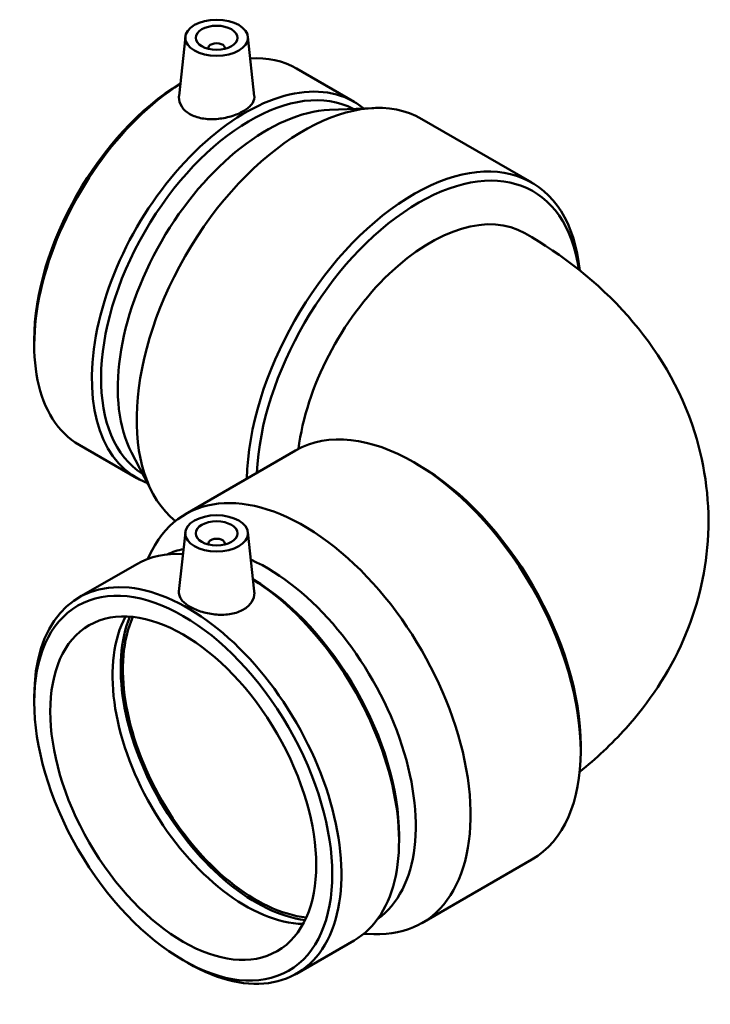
# Model space of a CAD drawing. Header units: millimetres. Extents: x -653 to 1385, y -1123 to 1077.
# Tile 7 of 7: x 1220 to 1385, y 842 to 1077. Entities that reach past the tile are written whole.
import ezdxf

# ---------------------------------------------------------------- set-up
doc = ezdxf.new("R2010")
doc.units = ezdxf.units.MM
doc.layers.add('Visible (ANSI)', color=7, linetype='Continuous', lineweight=50)

msp = doc.modelspace()

# ---------------------------------------------------------------- linework, layer by layer
at = {"layer": 'Visible (ANSI)'}
for p, q in [((1259.305, 1073.156), (1257.788, 1059.032)), ((1274.276, 1073.156), (1275.801, 1058.952)), ((1264.79, 1070.438), (1264.79, 1070.242)), ((1268.79, 1070.438), (1268.79, 1070.242)), ((1285.886, 1065.546), (1299.675, 1057.585)), ((1293.765, 1055.63), (1304.393, 1056.085)), ((1315.858, 1053.461), (1342.197, 1038.254)), ((1223.14, 1000.583), (1223.14, 999.31)), ((1233.906, 975.514), (1247.695, 967.553)), ((1246.433, 973.648), (1251.353, 964.218)), ((1259.358, 958.952), (1285.697, 974.159)), ((1315.117, 970.685), (1313.947, 971.361)), ((1259.305, 954.609), (1257.78, 940.405)), ((1274.276, 954.609), (1275.792, 940.485)), ((1264.79, 951.891), (1264.79, 951.695)), ((1268.79, 951.891), (1268.79, 951.695)), ((1250.243, 948.206), (1251.353, 950.335)), ((1233.906, 939.038), (1247.695, 946.999)), ((1223.14, 913.969), (1223.14, 915.243)), ((1353.899, 903.514), (1353.899, 902.163)), ((1310.44, 882.036), (1310.44, 880.762)), ((1315.858, 861.091), (1342.197, 876.298)), ((1301.994, 858.57), (1304.393, 858.467)), ((1285.886, 849.006), (1299.675, 856.967)), ((1258.793, 852.217), (1259.896, 851.58))]:
    msp.add_line(p, q, dxfattribs=at)
for centre, major_axis in [((1266.79, 1072.888), (-7.5, 0)), ((1266.79, 1072.888), (5, 0)), ((1266.79, 954.341), (7.5, 0)), ((1266.79, 954.341), (-5, 0)), ((1258.793, 893.385), (-25.21, 43.666)), ((1258.793, 893.385), (-22.5, 38.971))]:
    msp.add_ellipse(centre, major_axis=major_axis, ratio=0.5773503, dxfattribs=at)
for centre, major_axis, start_param, end_param in [((1266.79, 1070.438), (-2, 0), 2.9638821, 6.4608959), ((1259.896, 1020.53), (25.99, 45.016), 0, 0.3667796), ((1273.685, 1012.569), (25.99, 45.016), 6.1894145, 9.5185488), ((1274.788, 1011.932), (25.21, 43.666), 0.0196531, 3.1219396), ((1259.896, 1020.53), (-25.99, -45.016), 3.9760201, 6.2831853), ((1258.793, 1021.167), (-25.21, -43.666), 3.9464509, 5.4977871), ((1287.608, 1004.531), (28.25, 48.93), 0, 3.0510248), ((1278.786, 1009.624), (25.21, 43.666), 0.3518041, 2.7897885), ((1313.947, 989.324), (28.25, 48.93), 5.6061756, 8.6145442), ((1315.117, 988.648), (27.423, 47.497), 5.6457464, 8.5835955), ((1317.942, 987.017), (22.6, 39.144), 0, 2.200009), ((1313.947, 925.229), (-28.25, 48.93), 3.1415927, 6.2831853), ((1315.117, 925.904), (27.423, -47.497), 0.7853982, 2.3561945), ((1287.608, 910.021), (-28.25, 48.93), 2.7897885, 6.6349894), ((1266.79, 951.891), (2, 0), 6.1054747, 9.6024886), ((1273.685, 901.983), (-25.99, 45.016), 5.9164057, 6.2831853), ((1278.786, 904.928), (-25.21, 43.666), 6.0904602, 6.2291295), ((1278.786, 904.928), (25.21, -43.666), 0.0540558, 2.4631877), ((1259.896, 894.022), (-25.99, 45.016), 2.3561945, 7.0685835), ((1274.788, 902.62), (25.21, -43.666), 0.7853982, 2.3367344), ((1273.685, 901.983), (25.99, -45.016), 0, 2.3071652), ((1273.685, 901.983), (22.5, -38.971), 3.4788873, 5.9458906), ((1276.178, 903.423), (-22.875, 39.62), 0.4130326, 2.72856), ((1276.178, 903.423), (-22.5, 38.971), 0.3966601, 2.7449326)]:
    msp.add_ellipse(centre, major_axis=major_axis, ratio=0.5773503, start_param=start_param, end_param=end_param, dxfattribs=at)
for points, knots in [([(1275.8, 1058.952), (1275.81, 1058.86), (1275.815, 1058.768), (1275.807, 1058.106), (1275.574, 1057.496), (1274.645, 1056.337), (1273.949, 1055.785), (1272.344, 1054.858), (1271.33, 1054.423), (1269.112, 1053.765), (1267.907, 1053.545), (1265.644, 1053.374), (1264.435, 1053.413), (1262.207, 1053.814), (1261.189, 1054.179), (1259.581, 1055.108), (1258.889, 1055.73), (1257.978, 1057.14), (1257.76, 1057.926), (1257.768, 1058.784), (1257.775, 1058.908), (1257.789, 1059.032)], [0.6277874, 0.6277874, 0.6277874, 0.6277874, 0.6819625, 0.6819625, 1.0223197, 1.0223197, 1.3626769, 1.3626769, 1.7030341, 1.7030341, 2.0433914, 2.0433914, 2.3843726, 2.3843726, 2.7253538, 2.7253538, 3.0663351, 3.0663351, 3.4073163, 3.4073163, 3.464146, 3.464146, 3.464146, 3.464146]), ([(1340.542, 1026.161), (1349.487, 1020.997), (1357.925, 1014.557), (1372.005, 998.602), (1377.806, 989.212), (1383.791, 970.205), (1384.921, 961.264), (1383.743, 944.222), (1381.66, 936.171), (1374.978, 920.847), (1370.171, 913.774), (1361.284, 903.873), (1357.56, 900.418), (1353.664, 897.308)], [4.712389, 4.712389, 4.712389, 4.712389, 5.0265482, 5.0265482, 5.3179516, 5.3179516, 5.5376544, 5.5376544, 5.7444154, 5.7444154, 5.9758693, 5.9758693, 6.1238649, 6.1238649, 6.1238649, 6.1238649]), ([(1275.791, 940.485), (1275.805, 940.361), (1275.813, 940.237), (1275.821, 939.379), (1275.602, 938.593), (1274.692, 937.183), (1273.999, 936.56), (1272.392, 935.632), (1271.374, 935.267), (1269.146, 934.866), (1267.936, 934.827), (1265.674, 934.998), (1264.469, 935.218), (1262.25, 935.875), (1261.236, 936.311), (1259.632, 937.237), (1258.935, 937.789), (1258.006, 938.949), (1257.774, 939.559), (1257.766, 940.221), (1257.77, 940.313), (1257.781, 940.405)], [1.9865616, 1.9865616, 1.9865616, 1.9865616, 2.0433914, 2.0433914, 2.3843726, 2.3843726, 2.7253538, 2.7253538, 3.0663351, 3.0663351, 3.4073163, 3.4073163, 3.7476735, 3.7476735, 4.0880307, 4.0880307, 4.428388, 4.428388, 4.7687452, 4.7687452, 4.8229203, 4.8229203, 4.8229203, 4.8229203])]:
    msp.add_open_spline(points, degree=3, knots=knots, dxfattribs=at)

doc.saveas('drawing.dxf')
